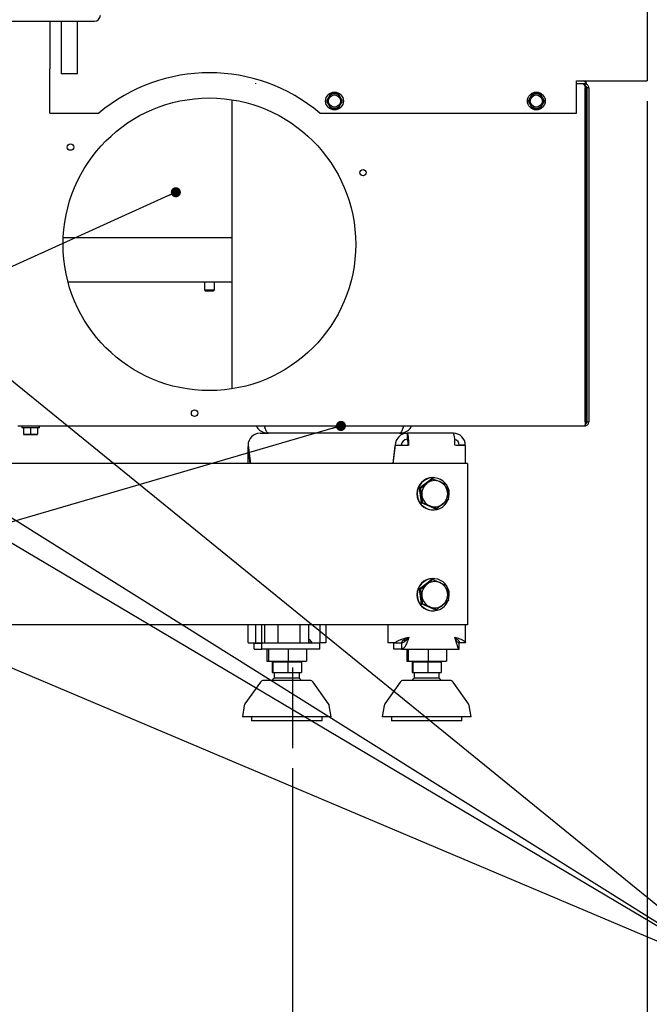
# Paper-space layout 'achteraanzicht' of a CAD drawing. Header units: millimetres. Extents: x 15 to 204, y 7 to 289.
# Tile 4 of 8: x 127 to 159, y 53 to 102. Entities that reach past the tile are written whole.
import ezdxf

# ---------------------------------------------------------------- set-up
doc = ezdxf.new("R2010")
doc.units = ezdxf.units.MM
doc.layers.add('MATEN', color=7, linetype='Continuous')
doc.styles.add('SLDTEXTSTYLE4', font='TXT', dxfattribs={"width": 0.75})
doc.dimstyles.new('SLDDIMSTYLE2', dxfattribs={"dimtxt": 3, "dimasz": 2, "dimexe": 0, "dimexo": 0.0625, "dimgap": 0.75, "dimtad": 1, "dimdec": 0, "dimlfac": 10, "dimrnd": 1e-09, "dimzin": 12, "dimdsep": 46, "dimtxsty": 'SLDTEXTSTYLE4', "dimsah": 1, "dimcen": 0.09, "dimadec": 0, "dimazin": 3, "dimtfac": 1, "dimtofl": 0, "dimtmove": 0, "dimatfit": 3, "dimfxl": 0, "dimfrac": 2, "dimtolj": 1, "dimtzin": 12, "dimarcsym": 0})
doc.dimstyles.new('SLDDIMSTYLE3', dxfattribs={"dimtxt": 3, "dimasz": 2, "dimexe": 0, "dimexo": 0.0625, "dimgap": 0.75, "dimtad": 1, "dimdec": 0, "dimlfac": 10, "dimrnd": 1e-09, "dimzin": 12, "dimdsep": 46, "dimtxsty": 'SLDTEXTSTYLE4', "dimsah": 1, "dimcen": 0.09, "dimadec": 0, "dimazin": 3, "dimtfac": 1, "dimtmove": 0, "dimatfit": 0, "dimfxl": 0, "dimfrac": 2, "dimtolj": 1, "dimtzin": 12, "dimarcsym": 0})
doc.dimstyles.new('SLDDIMSTYLE6', dxfattribs={"dimtxt": 0.18, "dimasz": 0.5, "dimexe": 0, "dimexo": 0.0625, "dimgap": 0, "dimtad": 0, "dimtih": 1, "dimtoh": 1, "dimdec": 0, "dimrnd": 1e-09, "dimzin": 0, "dimdsep": 46, "dimtxsty": 'Standard', "dimblk1": 'DOT', "dimblk2": 'DOT', "dimsah": 1, "dimcen": 0.09, "dimadec": 0, "dimazin": 0, "dimtfac": 0.5, "dimtdec": 0, "dimtofl": 0, "dimtmove": 0, "dimatfit": 3, "dimldrblk": 'DOT', "dimfxl": 0, "dimfrac": 2, "dimtolj": 1, "dimtzin": 0, "dimarcsym": 0})

# ---------------------------------------------------------------- blocks, each defined once
blk = doc.blocks.new('_D_66')
at = {"layer": 'MATEN'}
for p, q in [((72.598, 65.009), (72.598, 38.479)), ((140.948, 65.129), (140.948, 38.479)), ((140.948, 39.479), (72.598, 39.479))]:
    blk.add_line(p, q, dxfattribs=at)
for points in [[(72.598, 39.479), (74.598, 39.229), (74.598, 39.729)], [(140.948, 39.479), (138.948, 39.729), (138.948, 39.229)]]:
    blk.add_solid(points, dxfattribs=at)
at = {"layer": 'MATEN', "insert": (102.247, 43.346), "char_height": 3, "attachment_point": 1, "style": 'SLDTEXTSTYLE4'}
blk.add_mtext('684', dxfattribs=at)
blk = doc.blocks.new('_D_68')
at = {"layer": 'MATEN'}
for p, q in [((158.526, 98.189), (158.526, 38.479)), ((140.948, 65.129), (140.948, 38.479)), ((140.948, 39.479), (134.948, 39.479)), ((158.526, 39.479), (140.948, 39.479)), ((158.526, 39.479), (164.526, 39.479))]:
    blk.add_line(p, q, dxfattribs=at)
for points in [[(140.948, 39.479), (138.948, 39.729), (138.948, 39.229)], [(158.526, 39.479), (160.526, 39.229), (160.526, 39.729)]]:
    blk.add_solid(points, dxfattribs=at)
at = {"layer": 'MATEN', "insert": (148.95, 43.346), "char_height": 3, "attachment_point": 1, "style": 'SLDTEXTSTYLE4'}
blk.add_mtext('176', dxfattribs=at)
blk = doc.blocks.new('_DOT')
at = {"color": 0, "linetype": 'ByBlock', "lineweight": -2}
blk.add_line((-0.5, 0), (-1, 0), dxfattribs=at)
at = {"color": 0, "linetype": 'ByBlock', "const_width": 0.5}
blk.add_lwpolyline([(-0.25, 0, 1), (0.25, 0, 1)], format="xyb", close=True, dxfattribs=at)

psp = doc.layouts.new('achteraanzicht')

# ---------------------------------------------------------------- linework, layer by layer
at = {"color": 7, "linetype": 'Continuous', "lineweight": 25}
for p, q in [((158.526, 223.889), (158.526, 99.189)), ((82.526, 102.139), (131.126, 102.139)), ((128.926, 102.139), (128.926, 99.789)), ((129.489, 102.139), (129.489, 99.541)), ((130.289, 99.541), (130.289, 102.139)), ((128.926, 97.589), (128.926, 99.789)), ((129.497, 99.541), (129.489, 99.541)), ((130.281, 99.541), (129.497, 99.541)), ((130.289, 99.541), (130.281, 99.541)), ((139.118, 99.082), (139.118, 99.046)), ((155.026, 99.189), (158.326, 99.189)), ((155.026, 97.589), (155.026, 99.189)), ((155.493, 99.039), (155.026, 99.039)), ((155.426, 99.039), (155.426, 98.939)), ((155.501, 99.091), (155.501, 99.189)), ((155.501, 99.021), (155.501, 99.04)), ((158.326, 99.189), (158.526, 99.189)), ((155.455, 82.289), (155.455, 98.839)), ((155.501, 93.279), (155.501, 98.902)), ((155.519, 98.839), (155.501, 98.839)), ((155.519, 82.289), (155.519, 98.839)), ((155.626, 98.839), (155.526, 98.839)), ((155.526, 98.839), (155.526, 82.289)), ((155.626, 98.839), (155.626, 82.289)), ((137.951, 83.927), (137.951, 98.251)), ((142.723, 98.364), (142.622, 98.189)), ((142.622, 98.189), (142.723, 98.014)), ((142.824, 98.539), (142.723, 98.364)), ((143.228, 98.539), (143.026, 98.539)), ((143.329, 98.364), (143.228, 98.539)), ((143.43, 98.189), (143.329, 98.364)), ((143.329, 98.014), (143.43, 98.189)), ((152.723, 98.364), (152.622, 98.189)), ((152.622, 98.189), (152.723, 98.014)), ((152.824, 98.539), (152.723, 98.364)), ((153.228, 98.539), (153.026, 98.539)), ((153.329, 98.364), (153.228, 98.539)), ((153.43, 98.189), (153.329, 98.364)), ((153.329, 98.014), (153.43, 98.189)), ((128.926, 97.589), (131.349, 97.589)), ((142.303, 97.589), (155.026, 97.589)), ((142.723, 98.014), (142.824, 97.839)), ((143.026, 97.839), (143.228, 97.839)), ((143.228, 97.839), (143.329, 98.014)), ((152.723, 98.014), (152.824, 97.839)), ((153.026, 97.839), (153.228, 97.839)), ((153.228, 97.839), (153.329, 98.014)), ((155.501, 92.979), (155.501, 93.279)), ((155.455, 92.979), (155.501, 92.979)), ((155.501, 92.679), (155.501, 92.979)), ((155.501, 92.679), (155.501, 92.078)), ((155.501, 91.795), (155.501, 92.078)), ((155.501, 91.795), (155.501, 90.663)), ((129.584, 91.429), (137.951, 91.429)), ((155.501, 90.38), (155.501, 90.663)), ((155.501, 90.38), (155.501, 89.779)), ((155.501, 89.479), (155.501, 89.779)), ((155.501, 89.479), (155.455, 89.479)), ((155.501, 89.179), (155.501, 89.479)), ((129.819, 89.229), (137.951, 89.229)), ((136.576, 89.229), (136.576, 88.831)), ((136.576, 88.831), (136.615, 88.792)), ((136.576, 88.831), (137.076, 88.831)), ((136.615, 88.792), (137.037, 88.792)), ((137.037, 88.792), (137.076, 88.831)), ((137.037, 88.792), (137.037, 88.792)), ((137.076, 88.831), (137.076, 89.229)), ((137.076, 88.831), (137.076, 88.831)), ((155.501, 85.029), (155.501, 89.179)), ((155.501, 84.729), (155.501, 85.029)), ((155.455, 84.729), (155.501, 84.729)), ((127.326, 82.089), (155.426, 82.089)), ((127.526, 82.089), (127.526, 81.989)), ((127.966, 81.989), (127.526, 81.989)), ((127.616, 81.989), (127.616, 81.679)), ((128.406, 81.989), (127.966, 81.989)), ((127.966, 81.989), (127.966, 81.679)), ((128.316, 81.989), (128.316, 81.679)), ((128.406, 81.989), (128.406, 82.089)), ((155.498, 82.22), (155.519, 82.289)), ((155.526, 82.289), (155.626, 82.289)), ((127.791, 81.664), (127.616, 81.679)), ((127.616, 81.664), (127.791, 81.664)), ((127.966, 81.679), (127.791, 81.664)), ((127.791, 81.664), (128.141, 81.664)), ((128.141, 81.664), (127.966, 81.679)), ((128.316, 81.679), (128.141, 81.664)), ((128.141, 81.664), (128.316, 81.664)), ((139.339, 81.729), (139.751, 81.729)), ((146.251, 81.729), (139.751, 81.729)), ((146.251, 81.729), (146.635, 81.729)), ((148.915, 81.729), (146.635, 81.729)), ((146.635, 81.729), (146.635, 81.429)), ((138.739, 81.064), (138.739, 80.229)), ((138.744, 81.129), (138.861, 80.229)), ((138.744, 81.058), (138.749, 81.064)), ((138.852, 80.229), (138.744, 81.058)), ((146.038, 81.129), (145.92, 80.229)), ((145.925, 80.229), (146.04, 81.111)), ((146.674, 81.129), (146.599, 81.126)), ((146.713, 81.129), (146.674, 81.129)), ((149.508, 81.129), (149.211, 81.129)), ((149.515, 80.229), (149.515, 81.113)), ((146.121, 80.229), (67.531, 80.229)), ((146.181, 80.229), (146.121, 80.229)), ((149.621, 80.229), (146.181, 80.229)), ((149.621, 80.229), (149.621, 72.229)), ((147.922, 79.529), (147.901, 79.529)), ((147.234, 79.016), (147.825, 79.473)), ((147.296, 79.016), (147.599, 79.245)), ((147.825, 79.473), (147.886, 79.473)), ((147.886, 79.473), (148.238, 79.33)), ((147.234, 79.016), (147.296, 79.016)), ((147.331, 78.272), (147.234, 79.016)), ((147.331, 78.272), (147.393, 78.272)), ((148.019, 77.985), (147.331, 78.272)), ((148.081, 77.985), (147.744, 78.128)), ((148.671, 78.442), (148.383, 78.213)), ((147.901, 77.929), (147.922, 77.929)), ((148.019, 77.985), (148.081, 77.985)), ((147.234, 74.016), (147.825, 74.473)), ((147.296, 74.016), (147.599, 74.245)), ((147.825, 74.473), (147.886, 74.473)), ((147.886, 74.473), (148.238, 74.33)), ((147.922, 74.529), (147.901, 74.529)), ((147.234, 74.016), (147.296, 74.016)), ((147.331, 73.272), (147.234, 74.016)), ((147.331, 73.272), (147.393, 73.272)), ((148.019, 72.985), (147.331, 73.272)), ((148.671, 73.442), (148.383, 73.213)), ((148.081, 72.985), (147.744, 73.128)), ((147.901, 72.929), (147.922, 72.929)), ((148.019, 72.985), (148.081, 72.985)), ((146.121, 72.229), (67.531, 72.229)), ((138.739, 72.229), (138.739, 71.36)), ((139.122, 71.336), (139.122, 72.229)), ((139.42, 71.336), (139.42, 72.229)), ((139.574, 71.329), (139.574, 72.229)), ((140.242, 71.329), (140.242, 72.229)), ((141.329, 71.329), (141.329, 72.229)), ((141.749, 71.329), (141.749, 72.229)), ((142.295, 72.229), (142.295, 71.336)), ((142.592, 72.229), (142.592, 71.336)), ((145.662, 72.229), (145.662, 71.336)), ((146.181, 72.229), (146.121, 72.229)), ((149.621, 72.229), (146.181, 72.229)), ((149.515, 71.36), (149.515, 72.229)), ((138.74, 71.36), (138.744, 71.336)), ((138.744, 71.336), (139.122, 71.336)), ((139.048, 71.329), (139.066, 71.336)), ((139.048, 71.029), (139.048, 71.329)), ((139.048, 71.329), (139.431, 71.329)), ((139.122, 71.336), (139.42, 71.336)), ((139.431, 71.029), (139.431, 71.329)), ((142.292, 71.329), (139.431, 71.329)), ((141.916, 71.336), (142.295, 71.336)), ((142.292, 71.029), (142.292, 71.329)), ((142.592, 71.336), (142.295, 71.336)), ((146.04, 71.336), (145.662, 71.336)), ((145.966, 71.029), (145.966, 71.329)), ((146.024, 71.329), (145.966, 71.329)), ((146.04, 71.336), (146.338, 71.336)), ((146.345, 71.329), (146.345, 71.029)), ((146.505, 71.407), (146.505, 71.519)), ((149.213, 71.336), (149.188, 71.336)), ((149.206, 71.029), (149.206, 71.329)), ((149.51, 71.336), (149.213, 71.336)), ((139.048, 71.029), (139.431, 71.029)), ((142.292, 71.029), (139.431, 71.029)), ((139.678, 71.029), (139.678, 70.429)), ((139.749, 71.029), (139.749, 70.429)), ((140.733, 71.029), (140.733, 70.429)), ((141.645, 71.029), (141.645, 70.429)), ((146.345, 71.029), (145.966, 71.029)), ((146.345, 71.029), (149.206, 71.029)), ((146.609, 71.029), (146.609, 70.429)), ((146.68, 71.029), (146.68, 70.429)), ((147.664, 71.029), (147.664, 70.429)), ((148.576, 71.029), (148.576, 70.429)), ((139.678, 70.429), (139.749, 70.429)), ((139.749, 70.429), (140.733, 70.429)), ((139.937, 70.379), (139.937, 69.879)), ((139.989, 70.379), (139.937, 70.379)), ((139.989, 69.879), (139.989, 70.379)), ((140.714, 70.379), (139.989, 70.379)), ((140.062, 70.429), (140.062, 70.379)), ((140.714, 70.379), (140.714, 69.879)), ((141.387, 70.379), (140.714, 70.379)), ((140.733, 70.429), (141.645, 70.429)), ((141.262, 70.379), (141.262, 70.429)), ((141.387, 70.379), (141.387, 69.879)), ((146.609, 70.429), (146.68, 70.429)), ((146.68, 70.429), (147.664, 70.429)), ((146.867, 70.379), (146.867, 69.879)), ((146.92, 70.379), (146.867, 70.379)), ((146.92, 69.879), (146.92, 70.379)), ((147.645, 70.379), (146.92, 70.379)), ((146.993, 70.429), (146.993, 70.379)), ((147.645, 70.379), (147.645, 69.879)), ((148.318, 70.379), (147.645, 70.379)), ((147.664, 70.429), (148.576, 70.429)), ((148.193, 70.379), (148.193, 70.429)), ((148.318, 70.379), (148.318, 69.879)), ((139.937, 69.879), (139.989, 69.879)), ((139.989, 69.879), (140.714, 69.879)), ((140.037, 69.879), (140.037, 69.586)), ((140.714, 69.879), (141.387, 69.879)), ((141.287, 69.586), (141.287, 69.879)), ((146.867, 69.879), (146.92, 69.879)), ((146.92, 69.879), (147.645, 69.879)), ((146.968, 69.879), (146.968, 69.586)), ((147.645, 69.879), (148.318, 69.879)), ((148.218, 69.586), (148.218, 69.879)), ((139.352, 69.395), (138.588, 68.316)), ((141.287, 69.586), (140.037, 69.586)), ((142.735, 68.316), (141.971, 69.395)), ((146.283, 69.395), (145.519, 68.316)), ((148.218, 69.586), (146.968, 69.586)), ((149.666, 68.316), (148.902, 69.395)), ((138.554, 68.234), (138.462, 67.679)), ((142.862, 67.679), (142.769, 68.234)), ((145.485, 68.234), (145.393, 67.679)), ((149.793, 67.679), (149.7, 68.234)), ((138.832, 67.679), (138.462, 67.679)), ((142.862, 67.679), (138.832, 67.679)), ((138.912, 67.679), (138.912, 67.479)), ((142.412, 67.479), (138.912, 67.479)), ((142.412, 67.479), (142.412, 67.679)), ((145.763, 67.679), (145.393, 67.679)), ((149.793, 67.679), (145.763, 67.679)), ((145.843, 67.679), (145.843, 67.479)), ((149.343, 67.479), (145.843, 67.479)), ((149.343, 67.479), (149.343, 67.679))]:
    psp.add_line(p, q, dxfattribs=at)
at = {"color": 7, "linetype": 'Continuous', "lineweight": 25, "flags": 128}
for points in [[(146.713, 81.129), (146.712, 81.246), (146.707, 81.359), (146.7, 81.462), (146.69, 81.553), (146.679, 81.628), (146.665, 81.683), (146.65, 81.717), (146.635, 81.729)], [(148.994, 81.129), (148.992, 81.246), (148.988, 81.359), (148.981, 81.462), (148.971, 81.553), (148.959, 81.628), (148.945, 81.683), (148.931, 81.717), (148.915, 81.729)], [(148.674, 78.475), (148.696, 78.557), (148.715, 78.729)], [(148.674, 73.475), (148.696, 73.557), (148.715, 73.729)]]:
    psp.add_lwpolyline(points, dxfattribs=at)
at = {"color": 7, "linetype": 'Continuous', "lineweight": 25}
for centre, radius in [((143.026, 98.189), 0.44), ((153.026, 98.189), 0.44), ((136.826, 91.089), 7.25), ((143.026, 98.189), 0.3), ((153.026, 98.189), 0.3), ((129.945, 95.907), 0.16), ((144.439, 94.639), 0.16), ((136.094, 82.721), 0.16)]:
    psp.add_circle(centre, radius, dxfattribs=at)
for centre, radius, start, end in [((131.126, 102.439), 0.3, 270, 360), ((136.826, 91.089), 8.5, 49.8808, 130.1192), ((155.118, 98.67), 0.569, 46.3972, 65.7955), ((155.493, 99.064), 0.025, 270, 46.3972), ((143.026, 98.189), 0.35, 150, 210), ((143.026, 98.189), 0.35, 90, 150), ((143.026, 98.189), 0.35, 30, 90), ((143.026, 98.189), 0.35, 330, 30), ((153.026, 98.189), 0.35, 150, 210), ((153.026, 98.189), 0.35, 90, 150), ((153.026, 98.189), 0.35, 30, 90), ((153.026, 98.189), 0.35, 330, 30), ((143.026, 98.189), 0.35, 210, 270), ((143.026, 98.189), 0.35, 270, 330), ((153.026, 98.189), 0.35, 210, 270), ((153.026, 98.189), 0.35, 270, 330), ((139.341, 81.132), 0.597, 90.2472, 180.2451), ((146.07, 81.203), 0.608, 353.0407, 21.8324), ((147.906, 78.729), 0.8, 90.3744, 269.6256), ((147.918, 78.727), 0.797, 0.1341, 336.2956), ((147.999, 78.729), 0.653, 127.8437, 187.5034), ((147.991, 78.739), 0.64, 67.3309, 127.797), ((147.986, 78.731), 0.649, 7.3256, 67.1995), ((147.996, 78.727), 0.649, 187.3256, 247.1995), ((147.983, 78.729), 0.653, 307.8437, 7.5034), ((147.991, 78.719), 0.64, 247.3309, 307.797), ((147.906, 73.729), 0.8, 90.3744, 269.6256), ((147.918, 73.727), 0.797, 0.1341, 336.2956), ((147.999, 73.729), 0.653, 127.8437, 187.5034), ((147.991, 73.739), 0.64, 67.3309, 127.797), ((147.986, 73.731), 0.649, 7.3256, 67.1995), ((147.983, 73.729), 0.653, 307.8437, 7.5034), ((147.996, 73.727), 0.649, 187.3256, 247.1995), ((147.991, 73.719), 0.64, 247.3309, 307.797), ((139.515, 69.279), 0.2, 90, 144.6888), ((141.808, 69.279), 0.2, 35.3112, 90), ((146.446, 69.279), 0.2, 90, 144.6888), ((148.739, 69.279), 0.2, 35.3112, 90), ((138.751, 68.201), 0.2, 144.6888, 170.5377), ((142.572, 68.201), 0.2, 9.4623, 35.3112), ((145.682, 68.201), 0.2, 144.6888, 170.5377), ((149.503, 68.201), 0.2, 9.4623, 35.3112)]:
    psp.add_arc(centre, radius, start, end, dxfattribs=at)
for centre, major_axis, ratio, start_param, end_param in [((146.635, 81.129), (0, 0.6), 0.995291, 0, 1.570796), ((148.915, 81.129), (0, 0.6), 0.987599, 4.712389, 6.283185), ((146.635, 81.129), (0, 0.3), 0.999136, 0, 1.570796), ((148.915, 81.129), (0, 0.3), 0.983754, 4.712389, 6.049194)]:
    psp.add_ellipse(centre, major_axis=major_axis, ratio=ratio, start_param=start_param, end_param=end_param, dxfattribs=at)
for points, knots in [([(155.355, 99.039), (155.363, 99.037), (155.378, 99.032), (155.4, 98.994), (155.423, 98.939), (155.441, 98.883), (155.452, 98.849), (155.455, 98.839)], [0, 0, 0, 0, 0.225341, 0.450723, 0.676104, 0.901486, 1, 1, 1, 1]), ([(155.626, 98.839), (155.623, 98.863), (155.619, 98.91), (155.581, 98.972), (155.525, 99.017), (155.47, 99.037), (155.436, 99.039), (155.426, 99.039)], [0, 0, 0, 0, 0.225341, 0.450723, 0.676104, 0.901486, 1, 1, 1, 1]), ([(155.526, 98.839), (155.524, 98.853), (155.521, 98.881), (155.495, 98.915), (155.462, 98.935), (155.437, 98.938), (155.426, 98.939)], [0, 0, 0, 0, 0.274281, 0.52925, 0.784165, 1, 1, 1, 1]), ([(143.026, 98.539), (142.975, 98.539), (142.908, 98.539), (142.841, 98.539), (142.824, 98.539)], [0, 0, 0, 0, 0.750835, 1, 1, 1, 1]), ([(153.026, 98.539), (152.975, 98.539), (152.908, 98.539), (152.841, 98.539), (152.824, 98.539)], [0, 0, 0, 0, 0.750835, 1, 1, 1, 1]), ([(142.824, 97.839), (142.841, 97.839), (142.908, 97.839), (142.975, 97.839), (143.026, 97.839)], [0, 0, 0, 0, 0.249165, 1, 1, 1, 1]), ([(152.824, 97.839), (152.841, 97.839), (152.908, 97.839), (152.975, 97.839), (153.026, 97.839)], [0, 0, 0, 0, 0.249165, 1, 1, 1, 1]), ([(139.152, 82.089), (139.184, 82.035), (139.261, 81.901), (139.478, 81.762), (139.66, 81.74), (139.751, 81.729)], [0, 0, 0, 0, 0.254404, 0.627202, 1, 1, 1, 1]), ([(139.751, 81.729), (139.729, 81.737), (139.686, 81.753), (139.621, 81.885), (139.576, 82.006), (139.554, 82.086), (139.553, 82.089)], [0, 0, 0, 0, 0.3286439, 0.6573148, 0.9859859, 1, 1, 1, 1]), ([(146.448, 82.089), (146.436, 82.051), (146.403, 81.94), (146.349, 81.812), (146.294, 81.737), (146.262, 81.731), (146.251, 81.729)], [0, 0, 0, 0, 0.172947, 0.503776, 0.834605, 1, 1, 1, 1]), ([(146.251, 81.729), (146.342, 81.74), (146.524, 81.762), (146.741, 81.901), (146.818, 82.035), (146.849, 82.089)], [0, 0, 0, 0, 0.372798, 0.745596, 1, 1, 1, 1]), ([(149.505, 81.113), (149.505, 81.114), (149.505, 81.116), (149.401, 81.12), (149.224, 81.125), (149.071, 81.128), (148.994, 81.129)], [0, 0, 0, 0, 0.182031, 0.454688, 0.727344, 1, 1, 1, 1]), ([(147.599, 79.245), (147.606, 79.25), (147.705, 79.327), (147.799, 79.403), (147.886, 79.473)], [0, 0, 0, 0, 0.070215, 1, 1, 1, 1]), ([(148.238, 79.33), (148.246, 79.326), (148.362, 79.278), (148.472, 79.23), (148.574, 79.186)], [0, 0, 0, 0, 0.0702148, 1, 1, 1, 1]), ([(148.574, 79.186), (148.59, 79.089), (148.61, 78.966), (148.626, 78.841), (148.63, 78.814)], [0, 0, 0, 0, 0.78732, 1, 1, 1, 1]), ([(147.352, 78.644), (147.348, 78.671), (147.332, 78.797), (147.312, 78.92), (147.296, 79.016)], [0, 0, 0, 0, 0.2126804, 1, 1, 1, 1]), ([(147.393, 78.272), (147.391, 78.295), (147.38, 78.416), (147.364, 78.542), (147.352, 78.644)], [0, 0, 0, 0, 0.1865234, 1, 1, 1, 1]), ([(148.63, 78.814), (148.642, 78.711), (148.657, 78.585), (148.669, 78.464), (148.671, 78.442)], [0, 0, 0, 0, 0.8134766, 1, 1, 1, 1]), ([(147.744, 78.128), (147.736, 78.132), (147.62, 78.18), (147.502, 78.228), (147.393, 78.272)], [0, 0, 0, 0, 0.0702148, 1, 1, 1, 1]), ([(148.383, 78.213), (148.376, 78.208), (148.276, 78.131), (148.175, 78.055), (148.081, 77.985)], [0, 0, 0, 0, 0.070215, 1, 1, 1, 1]), ([(147.599, 74.245), (147.606, 74.25), (147.705, 74.327), (147.799, 74.403), (147.886, 74.473)], [0, 0, 0, 0, 0.070215, 1, 1, 1, 1]), ([(148.238, 74.33), (148.246, 74.326), (148.362, 74.278), (148.472, 74.23), (148.574, 74.186)], [0, 0, 0, 0, 0.070215, 1, 1, 1, 1]), ([(148.574, 74.186), (148.59, 74.089), (148.61, 73.966), (148.626, 73.841), (148.63, 73.814)], [0, 0, 0, 0, 0.78732, 1, 1, 1, 1]), ([(147.352, 73.644), (147.348, 73.671), (147.332, 73.797), (147.312, 73.92), (147.296, 74.016)], [0, 0, 0, 0, 0.21268, 1, 1, 1, 1]), ([(148.63, 73.814), (148.642, 73.711), (148.657, 73.585), (148.669, 73.464), (148.671, 73.442)], [0, 0, 0, 0, 0.8134766, 1, 1, 1, 1]), ([(147.393, 73.272), (147.391, 73.295), (147.38, 73.416), (147.364, 73.542), (147.352, 73.644)], [0, 0, 0, 0, 0.1865234, 1, 1, 1, 1]), ([(147.744, 73.128), (147.736, 73.132), (147.62, 73.18), (147.502, 73.228), (147.393, 73.272)], [0, 0, 0, 0, 0.0702148, 1, 1, 1, 1]), ([(148.383, 73.213), (148.376, 73.208), (148.276, 73.131), (148.175, 73.055), (148.081, 72.985)], [0, 0, 0, 0, 0.070215, 1, 1, 1, 1]), ([(141.916, 71.336), (141.905, 71.363), (141.883, 71.415), (141.814, 71.476), (141.763, 71.51), (141.749, 71.519)], [0, 0, 0, 0, 0.4418587, 0.8468807, 1, 1, 1, 1]), ([(141.749, 71.407), (141.773, 71.386), (141.826, 71.34), (141.88, 71.333), (141.909, 71.329)], [0, 0, 0, 0, 0.460018, 1, 1, 1, 1]), ([(146.04, 71.336), (146.057, 71.358), (146.09, 71.402), (146.226, 71.468), (146.408, 71.534), (146.58, 71.588), (146.682, 71.619), (146.713, 71.629)], [0, 0, 0, 0, 0.224856, 0.44975, 0.674643, 0.899537, 1, 1, 1, 1]), ([(146.338, 71.336), (146.349, 71.363), (146.37, 71.415), (146.46, 71.491), (146.551, 71.552), (146.609, 71.588), (146.627, 71.6)], [0, 0, 0, 0, 0.307112, 0.588621, 0.870063, 1, 1, 1, 1]), ([(146.664, 71.614), (146.643, 71.58), (146.596, 71.506), (146.518, 71.412), (146.433, 71.343), (146.374, 71.334), (146.345, 71.329)], [0, 0, 0, 0, 0.224066, 0.482711, 0.741355, 1, 1, 1, 1]), ([(148.994, 71.629), (149.063, 71.607), (149.201, 71.563), (149.371, 71.497), (149.484, 71.431), (149.521, 71.377), (149.513, 71.346), (149.51, 71.336)], [0, 0, 0, 0, 0.2248565, 0.4497502, 0.6746442, 0.8995379, 1, 1, 1, 1]), ([(149.003, 71.597), (149.028, 71.58), (149.092, 71.539), (149.167, 71.474), (149.213, 71.411), (149.212, 71.374), (149.211, 71.36)], [0, 0, 0, 0, 0.205787, 0.519881, 0.8339, 1, 1, 1, 1]), ([(149.206, 71.329), (149.187, 71.334), (149.149, 71.343), (149.091, 71.409), (149.049, 71.475), (149.029, 71.506)], [0, 0, 0, 0, 0.342418, 0.684837, 1, 1, 1, 1]), ([(141.298, 69.479), (141.238, 69.479), (141.114, 69.479), (140.901, 69.479), (140.671, 69.479), (140.436, 69.479), (140.21, 69.479), (140.008, 69.479), (139.838, 69.479), (139.703, 69.479), (139.601, 69.479), (139.531, 69.479), (139.52, 69.479), (139.515, 69.479)], [0, 0, 0, 0, 0.0851327, 0.1753647, 0.2693481, 0.3653259, 0.4613038, 0.5552872, 0.6455192, 0.7306519, 0.8157846, 0.9060166, 1, 1, 1, 1]), ([(140.044, 69.591), (140.04, 69.588), (139.996, 69.559), (139.961, 69.519), (139.929, 69.483)], [0, 0, 0, 0, 0.086861, 1, 1, 1, 1]), ([(141.394, 69.482), (141.373, 69.506), (141.338, 69.546), (141.294, 69.577), (141.277, 69.59)], [0, 0, 0, 0, 0.5956424, 1, 1, 1, 1]), ([(141.807, 69.479), (141.803, 69.479), (141.795, 69.479), (141.724, 69.479), (141.612, 69.479), (141.47, 69.479), (141.354, 69.479), (141.298, 69.479)], [0, 0, 0, 0, 0.2001898, 0.4103147, 0.616073, 0.8136186, 1, 1, 1, 1]), ([(148.229, 69.479), (148.169, 69.479), (148.045, 69.479), (147.832, 69.479), (147.602, 69.479), (147.367, 69.479), (147.141, 69.479), (146.939, 69.479), (146.769, 69.479), (146.634, 69.479), (146.532, 69.479), (146.462, 69.479), (146.451, 69.479), (146.446, 69.479)], [0, 0, 0, 0, 0.085133, 0.175365, 0.269348, 0.365326, 0.461304, 0.555287, 0.645519, 0.730652, 0.815785, 0.906017, 1, 1, 1, 1]), ([(146.975, 69.591), (146.971, 69.588), (146.927, 69.559), (146.892, 69.519), (146.86, 69.483)], [0, 0, 0, 0, 0.086861, 1, 1, 1, 1]), ([(148.325, 69.482), (148.304, 69.506), (148.269, 69.546), (148.225, 69.577), (148.208, 69.59)], [0, 0, 0, 0, 0.5956424, 1, 1, 1, 1]), ([(148.738, 69.479), (148.734, 69.479), (148.726, 69.479), (148.655, 69.479), (148.543, 69.479), (148.401, 69.479), (148.285, 69.479), (148.229, 69.479)], [0, 0, 0, 0, 0.20019, 0.410315, 0.616073, 0.813619, 1, 1, 1, 1])]:
    psp.add_open_spline(points, degree=3, knots=knots, dxfattribs=at)
for points in [[(155.455, 82.289), (155.453, 82.263), (155.448, 82.21), (155.441, 82.144), (155.433, 82.098), (155.428, 82.092), (155.426, 82.089)], [(155.426, 82.189), (155.439, 82.191), (155.465, 82.194), (155.498, 82.217), (155.521, 82.25), (155.524, 82.276), (155.526, 82.289)], [(155.426, 82.089), (155.452, 82.092), (155.505, 82.098), (155.571, 82.144), (155.617, 82.21), (155.623, 82.263), (155.626, 82.289)], [(146.713, 81.129), (146.634, 81.128), (146.476, 81.125), (146.261, 81.12), (146.098, 81.116), (146.059, 81.113), (146.04, 81.111)], [(146.713, 71.629), (146.688, 71.55), (146.637, 71.393), (146.547, 71.195), (146.448, 71.056), (146.379, 71.038), (146.345, 71.029)], [(149.206, 71.029), (149.192, 71.038), (149.164, 71.056), (149.117, 71.195), (149.063, 71.393), (149.017, 71.55), (148.994, 71.629)]]:
    psp.add_open_spline(points, degree=3, dxfattribs=at)
at = {"layer": 'MATEN'}
psp.add_line((140.948, 70.129), (140.948, 66.129), dxfattribs=at)

# ---------------------------------------------------------------- dimensions: what is measured, and where the dimension line sits
dim = psp.add_linear_dim(base=(140.948, 39.479), p1=(158.526, 99.189), p2=(140.948, 66.129), dimstyle='SLDDIMSTYLE3', dxfattribs=at)
dim.commit()
dim.dimension.update_dxf_attribs({"geometry": '_D_68', "text_midpoint": (152.18, 39.479), "dimtype": 160})
dim = psp.add_linear_dim(base=(72.597863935, 39.479005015), p1=(140.947863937, 66.128854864), p2=(72.597863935, 66.00854453), angle=0, dimstyle='SLDDIMSTYLE2', dxfattribs=at)
dim.commit()
dim.dimension.update_dxf_attribs({"geometry": '_D_66', "text_midpoint": (105.477357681, 39.479005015), "dimtype": 160})

# ---------------------------------------------------------------- leaders
for points in [[(114.829, 94.258), (163.529, 54.658), (198.036, 54.658)], [(135.164, 93.669), (49.265, 54.658), (15.32, 54.658)], [(97.622, 93.714), (163.529, 54.658), (198.036, 54.658)], [(96.032, 83.229), (163.529, 54.658), (198.036, 54.658)], [(117.958, 83.229), (163.529, 54.658), (198.036, 54.658)], [(143.345, 82.089), (49.265, 54.658), (15.32, 54.658)]]:
    psp.add_leader(points, dimstyle='SLDDIMSTYLE6', dxfattribs=at)

doc.saveas('drawing.dxf')
